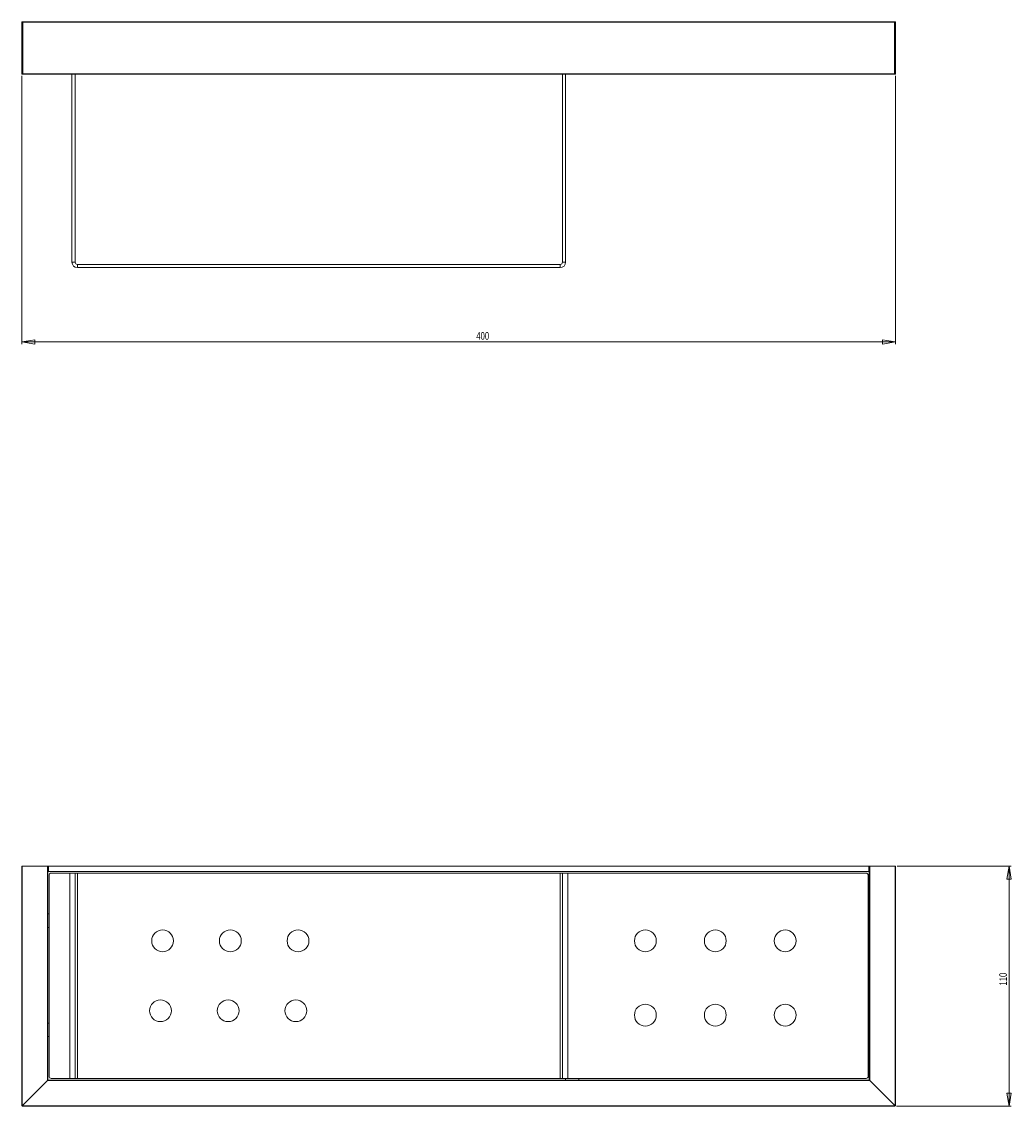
# Model space of a CAD drawing. Header units: millimetres. Extents: x -515 to 471, y -7 to 515.
# Tile 1 of 2: x -515 to -62, y 19 to 515. Entities that reach past the tile are written whole.
import ezdxf

# ---------------------------------------------------------------- set-up
doc = ezdxf.new("R2010")
doc.units = ezdxf.units.MM
doc.styles.add('SLDTEXTSTYLE0', font='TXT', dxfattribs={"width": 0.75})
doc.dimstyles.new('SLDDIMSTYLE0', dxfattribs={"dimtxt": 3.5, "dimasz": 6, "dimexe": 0, "dimexo": 0.0625, "dimgap": 0.875, "dimtad": 1, "dimtoh": 1, "dimrnd": 1e-09, "dimzin": 12, "dimdsep": 46, "dimtxsty": 'SLDTEXTSTYLE0', "dimblk1": 'CLOSED', "dimblk2": 'CLOSED', "dimsah": 1, "dimcen": 0.09, "dimadec": 0, "dimazin": 0, "dimtfac": 1, "dimtofl": 0, "dimtmove": 0, "dimatfit": 3, "dimldrblk": 'CLOSED', "dimfxl": 1, "dimfrac": 2, "dimtolj": 1, "dimtzin": 12, "dimarcsym": 0})

# ---------------------------------------------------------------- blocks, each defined once
blk = doc.blocks.new('_CLOSED')
at = {"color": 0, "linetype": 'ByBlock', "lineweight": -2}
for p, q in [((-1, 0.166667), (0, 0)), ((-1, 0.166667), (-1, -0.166667)), ((0, 0), (-1, -0.166667)), ((0, 0), (-1, 0))]:
    blk.add_line(p, q, dxfattribs=at)
blk = doc.blocks.new('*D2')
at = {"color": 7, "linetype": 'Continuous', "lineweight": 0}
for p, q in [((-515.44, 490.6), (-515.44, 367.8)), ((-115.44, 490.6), (-115.44, 367.8)), ((-515.44, 368.8), (-115.44, 368.8))]:
    blk.add_line(p, q, dxfattribs=at)
at = {"color": 7, "linetype": 'Continuous', "lineweight": 0, "xscale": 6, "yscale": 6}
for p, rotation in [((-515.44, 368.8, -54.9), 180), ((-115.44, 368.8, -54.9), 360)]:
    blk.add_blockref('_CLOSED', p, dxfattribs=dict(at, rotation=rotation))
at = {"color": 7, "linetype": 'Continuous', "lineweight": 0, "insert": (-307.33, 373.31), "char_height": 3.5, "attachment_point": 1, "style": 'SLDTEXTSTYLE0'}
blk.add_mtext('400', dxfattribs=at)
blk = doc.blocks.new('*D3')
at = {"color": 7, "linetype": 'Continuous', "lineweight": 0}
for p, q in [((-114.64, 128.9), (-62.44, 128.9)), ((-63.44, 128.9), (-63.44, 18.9)), ((-114.92, 18.9), (-62.44, 18.9))]:
    blk.add_line(p, q, dxfattribs=at)
at = {"color": 7, "linetype": 'Continuous', "lineweight": 0, "xscale": 6, "yscale": 6}
for p, rotation in [((-63.44, 128.9, 44.4), 90), ((-63.44, 18.9, 44.4), 270)]:
    blk.add_blockref('_CLOSED', p, dxfattribs=dict(at, rotation=rotation))
at = {"color": 7, "linetype": 'Continuous', "lineweight": 0, "insert": (-67.95, 74.2), "char_height": 3.5, "attachment_point": 1, "rotation": 90, "style": 'SLDTEXTSTYLE0'}
blk.add_mtext('110', dxfattribs=at)

msp = doc.modelspace()

# ---------------------------------------------------------------- linework, layer by layer
at = {"color": 7, "linetype": 'Continuous', "lineweight": 15}
for p, q in [((-515.436, 491.603), (-515.436, 515.203)), ((-515.236, 515.403), (-515.153, 515.403)), ((-515.153, 515.403), (-515.153, 491.403)), ((-514.953, 515.203), (-515.153, 515.403)), ((-515.153, 515.403), (-115.719, 515.403)), ((-115.919, 515.203), (-514.953, 515.203)), ((-514.953, 515.203), (-514.953, 491.603)), ((-115.719, 515.403), (-115.919, 515.203)), ((-115.919, 491.603), (-115.919, 515.203)), ((-115.719, 491.403), (-115.719, 515.403)), ((-115.719, 515.403), (-115.636, 515.403)), ((-115.436, 515.203), (-115.436, 491.603)), ((-515.153, 491.403), (-514.953, 491.603)), ((-514.953, 491.603), (-115.919, 491.603)), ((-115.919, 491.603), (-115.719, 491.403)), ((-515.153, 491.403), (-515.236, 491.403)), ((-115.719, 491.403), (-515.153, 491.403)), ((-492.436, 405.303), (-492.436, 491.403)), ((-490.936, 405.303), (-490.936, 491.403)), ((-267.936, 491.403), (-267.936, 405.303)), ((-266.436, 491.403), (-266.436, 405.303)), ((-115.636, 491.403), (-115.719, 491.403)), ((-492.436, 405.303), (-490.936, 405.303)), ((-268.936, 404.303), (-489.936, 404.303)), ((-489.936, 404.303), (-489.936, 402.803)), ((-268.936, 402.803), (-489.936, 402.803)), ((-268.936, 402.803), (-268.936, 404.303)), ((-267.936, 405.303), (-266.436, 405.303)), ((-515.436, 128.896), (-515.236, 128.896)), ((-515.436, 19.379), (-515.436, 128.896)), ((-515.236, 128.896), (-503.636, 128.896)), ((-515.236, 128.896), (-515.236, 19.179)), ((-503.636, 128.896), (-503.436, 128.896)), ((-503.636, 30.696), (-503.636, 128.896)), ((-503.436, 128.896), (-503.436, 30.896)), ((-503.436, 128.896), (-503.236, 128.896)), ((-503.436, 126.396), (-503.236, 126.396)), ((-127.636, 128.896), (-503.236, 128.896)), ((-503.236, 128.896), (-503.236, 126.396)), ((-127.636, 126.396), (-503.236, 126.396)), ((-493.436, 125.646), (-493.436, 31.646)), ((-490.936, 125.646), (-490.936, 31.646)), ((-489.936, 125.646), (-490.936, 125.646)), ((-489.936, 125.646), (-489.936, 31.646)), ((-268.936, 125.646), (-489.936, 125.646)), ((-267.936, 125.646), (-268.936, 125.646)), ((-268.936, 125.646), (-268.936, 31.646)), ((-267.936, 125.646), (-267.936, 31.646)), ((-265.436, 125.646), (-265.436, 31.646)), ((-127.636, 128.896), (-127.436, 128.896)), ((-127.636, 128.896), (-127.636, 126.396)), ((-127.636, 126.396), (-127.436, 126.396)), ((-127.436, 30.896), (-127.436, 128.896)), ((-127.436, 128.896), (-127.236, 128.896)), ((-127.236, 128.896), (-127.236, 30.696)), ((-127.236, 128.896), (-115.636, 128.896)), ((-115.636, 128.896), (-115.436, 128.896)), ((-115.636, 19.179), (-115.636, 128.896)), ((-115.436, 128.896), (-115.436, 19.379)), ((-502.936, 106.996), (-503.436, 106.996)), ((-127.436, 106.996), (-127.936, 106.996)), ((-503.436, 100.796), (-502.936, 100.796)), ((-127.936, 100.796), (-127.436, 100.796)), ((-502.936, 56.996), (-503.436, 56.996)), ((-127.436, 56.996), (-127.936, 56.996)), ((-503.436, 50.796), (-502.936, 50.796)), ((-127.936, 50.796), (-127.436, 50.796)), ((-127.236, 30.696), (-503.636, 30.696)), ((-503.436, 30.896), (-127.436, 30.896)), ((-489.936, 31.646), (-490.936, 31.646)), ((-268.936, 31.646), (-489.936, 31.646)), ((-267.936, 31.646), (-268.936, 31.646)), ((-266.536, 31.646), (-266.536, 30.896)), ((-260.336, 30.896), (-260.336, 31.646)), ((-515.153, 19.096), (-115.719, 19.096)), ((-115.919, 18.896), (-514.953, 18.896))]:
    msp.add_line(p, q, dxfattribs=at)
at = {"color": 142, "linetype": 'Continuous', "lineweight": 0, "true_color": 0x0080c0}
for p, q in [((-502.936, 124.646), (-502.936, 32.646)), ((-493.436, 125.646), (-501.936, 125.646)), ((-490.936, 125.646), (-493.436, 125.646)), ((-265.436, 125.646), (-267.936, 125.646)), ((-128.936, 125.646), (-265.436, 125.646)), ((-127.936, 124.646), (-127.936, 32.646)), ((-503.636, 30.696), (-515.094, 19.237)), ((-503.436, 30.896), (-503.636, 30.696)), ((-503.636, 30.696), (-503.436, 30.896)), ((-493.436, 31.646), (-501.936, 31.646)), ((-490.936, 31.646), (-493.436, 31.646)), ((-265.436, 31.646), (-267.936, 31.646)), ((-128.936, 31.646), (-265.436, 31.646)), ((-127.436, 30.896), (-127.236, 30.696)), ((-127.236, 30.696), (-127.436, 30.896)), ((-115.777, 19.237), (-127.236, 30.696))]:
    msp.add_line(p, q, dxfattribs=at)
at = {"color": 7, "linetype": 'Continuous', "lineweight": 15}
for centre in [(-450.936, 94.646), (-419.936, 94.646), (-388.936, 94.646), (-229.936, 94.646), (-197.936, 94.646), (-165.936, 94.646), (-451.936, 62.646), (-420.936, 62.646), (-389.936, 62.646), (-229.936, 60.646), (-197.936, 60.646), (-165.936, 60.646)]:
    msp.add_circle(centre, 5, dxfattribs=at)
for centre, radius, start, end in [((-515.236, 515.203), 0.2, 90, 180), ((-115.636, 515.203), 0.2, 0, 90), ((-515.236, 491.603), 0.2, 180, 270), ((-115.636, 491.603), 0.2, 270, 0), ((-489.936, 405.303), 2.5, 180, 270), ((-489.936, 405.303), 1, 180, 270), ((-268.936, 405.303), 2.5, 270, 0), ((-268.936, 405.303), 1, 270, 0), ((-515.236, 19.379), 0.2, 180, 270), ((-515.236, 19.379), 0.2, 270, 315), ((-514.953, 19.096), 0.2, 135, 180), ((-514.953, 19.096), 0.2, 180, 270), ((-115.919, 19.096), 0.2, 270, 0), ((-115.919, 19.096), 0.2, 0, 45), ((-115.636, 19.379), 0.2, 225, 270), ((-115.636, 19.379), 0.2, 270, 0)]:
    msp.add_arc(centre, radius, start, end, dxfattribs=at)
at = {"color": 142, "linetype": 'Continuous', "lineweight": 0, "true_color": 0x0080c0}
for centre, start, end in [((-501.936, 124.646), 90, 180), ((-128.936, 124.646), 0, 90), ((-501.936, 32.646), 180, 270), ((-128.936, 32.646), 270, 0)]:
    msp.add_arc(centre, 1, start, end, dxfattribs=at)

# ---------------------------------------------------------------- dimensions: what is measured, and where the dimension line sits
at = {"color": 7, "linetype": 'Continuous', "lineweight": 0}
dim = msp.add_linear_dim(base=(-115.436, 368.803), p1=(-515.436, 491.603), p2=(-115.436, 491.603), dimstyle='SLDDIMSTYLE0', dxfattribs=at)
dim.commit()
dim.dimension.update_dxf_attribs({"geometry": '*D2', "text_midpoint": (-303.45, 368.803), "dimtype": 160})
dim = msp.add_linear_dim(base=(-63.436, 18.896), p1=(-115.636, 128.896), p2=(-115.919, 18.896), angle=90, dimstyle='SLDDIMSTYLE0', dxfattribs=at)
dim.commit()
dim.dimension.update_dxf_attribs({"geometry": '*D3', "text_midpoint": (-63.436, 78.076), "dimtype": 160})

doc.saveas('drawing.dxf')
